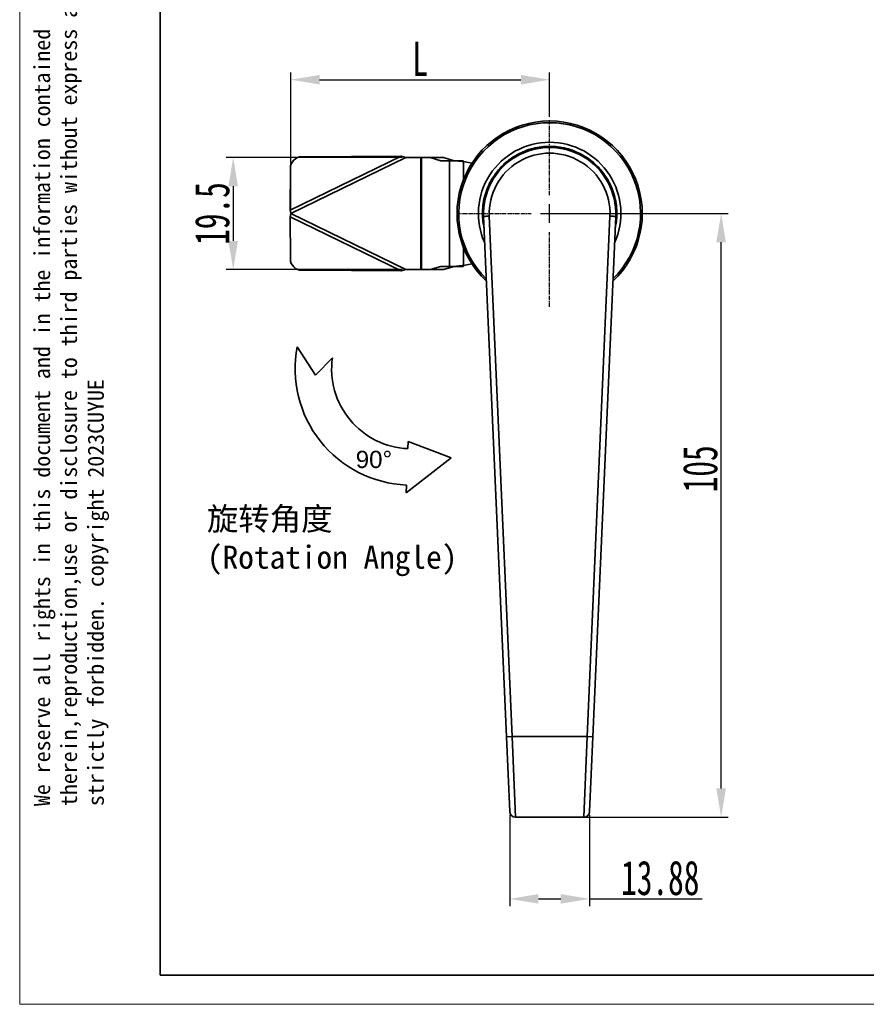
# Model space of a CAD drawing. Header units: millimetres. Extents: x 2555 to 2962, y 1588 to 1875.
# Tile 1 of 11: x 2555 to 2702, y 1588 to 1759. Entities that reach past the tile are written whole.
import ezdxf

# ---------------------------------------------------------------- set-up
doc = ezdxf.new("R2010")
doc.units = ezdxf.units.MM
doc.linetypes.add('CENTER', pattern=[10.16, 6.35, -1.27, 1.27, -1.27])
doc.linetypes.add('CENTER2', pattern=[1.125, 0.75, -0.125, 0.125, -0.125])
doc.layers.add('中心线层', color=1, linetype='CENTER')
for name, color, linetype, lineweight in [('尺寸线层', 3, 'Continuous', 18), ('粗实线层', 7, 'Continuous', 35), ('细实线层', 3, 'Continuous', 18)]:
    doc.layers.add(name, color=color, linetype=linetype, lineweight=lineweight)
doc.styles.get("Standard").update_dxf_attribs({"font": 'arial.ttf'})
doc.styles.add('标准', font='txt', dxfattribs={"width": 0.667})
doc.dimstyles.new('对齐', dxfattribs={"dimtxt": 3, "dimasz": 2.5, "dimexe": 1.25, "dimexo": 0.625, "dimtad": 1, "dimdsep": 46, "dimtxsty": '标准', "dimcen": 2.5, "dimclrd": 3, "dimclre": 3, "dimclrt": 3, "dimadec": 0, "dimazin": 0, "dimtfac": 1, "dimtmove": 0, "dimatfit": 3, "dimfxl": 1, "dimarcsym": 0})

# ---------------------------------------------------------------- blocks, each defined once
blk = doc.blocks.new('*D21')
at = {"layer": 'Defpoints', "color": 0, "transparency": 16777216}
for p in [(2646.64, 1725.22), (2676.45, 1725.22), (2646.64, 1620.22)]:
    blk.add_point(p, dxfattribs=at)
at = {"layer": '尺寸线层', "color": 3, "linetype": 'Continuous', "lineweight": -2, "transparency": 16777216}
for p, q in [((2647.26, 1725.22), (2677.7, 1725.22)), ((2676.45, 1625.22), (2676.45, 1720.22)), ((2647.26, 1620.22), (2677.7, 1620.22))]:
    blk.add_line(p, q, dxfattribs=at)
at = {"layer": '尺寸线层', "color": 3, "transparency": 16777216}
for points in [[(2675.62, 1720.22), (2677.28, 1720.22), (2676.45, 1725.22)], [(2675.62, 1625.22), (2677.28, 1625.22), (2676.45, 1620.22)]]:
    blk.add_solid(points, dxfattribs=at)
at = {"layer": '尺寸线层', "color": 3, "transparency": 16777216, "insert": (2672.83, 1680.81), "char_height": 6, "attachment_point": 5, "rotation": 90, "style": '标准'}
blk.add_mtext('105', dxfattribs=at)
blk = doc.blocks.new('*U18')
at = {"layer": '中心线层', "color": 0, "linetype": 'CENTER2', "transparency": 16777216}
for p, q in [((0, 3.22), (0, 16.22)), ((-16.22, 0), (-3.22, 0)), ((3.22, 0), (16.22, 0)), ((0, -16.22), (0, -3.22))]:
    blk.add_line(p, q, dxfattribs=at)
at = {"layer": '中心线层', "color": 0, "linetype": 'Continuous', "transparency": 16777216}
for p, q in [((-1.61, 0), (1.61, 0)), ((0, -1.61), (0, 1.61))]:
    blk.add_line(p, q, dxfattribs=at)
blk = doc.blocks.new('*D23')
at = {"layer": 'Defpoints', "color": 0, "transparency": 16777216}
for p in [(2646.64, 1748.5), (2646.64, 1741.44), (2601.64, 1725.22)]:
    blk.add_point(p, dxfattribs=at)
at = {"layer": '尺寸线层', "color": 3, "linetype": 'Continuous', "lineweight": -2, "transparency": 16777216}
for p, q in [((2601.64, 1725.85), (2601.64, 1749.75)), ((2646.64, 1742.07), (2646.64, 1749.75)), ((2606.64, 1748.5), (2641.64, 1748.5))]:
    blk.add_line(p, q, dxfattribs=at)
at = {"layer": '尺寸线层', "color": 3, "transparency": 16777216}
for points in [[(2606.64, 1749.33), (2606.64, 1747.67), (2601.64, 1748.5)], [(2641.64, 1749.33), (2641.64, 1747.67), (2646.64, 1748.5)]]:
    blk.add_solid(points, dxfattribs=at)
at = {"layer": '尺寸线层', "color": 3, "transparency": 16777216, "insert": (2624.14, 1752.13), "char_height": 6, "attachment_point": 5, "style": '标准'}
blk.add_mtext('L', dxfattribs=at)
blk = doc.blocks.new('*D24')
at = {"layer": 'Defpoints', "color": 0, "transparency": 16777216}
for p in [(2621.64, 1734.97), (2591.63, 1715.47), (2621.64, 1715.47)]:
    blk.add_point(p, dxfattribs=at)
at = {"layer": '尺寸线层', "color": 3, "linetype": 'Continuous', "lineweight": -2, "transparency": 16777216}
for p, q in [((2621.01, 1734.97), (2590.38, 1734.97)), ((2591.63, 1729.97), (2591.63, 1720.47)), ((2621.01, 1715.47), (2590.38, 1715.47))]:
    blk.add_line(p, q, dxfattribs=at)
at = {"layer": '尺寸线层', "color": 3, "transparency": 16777216}
for points in [[(2590.79, 1729.97), (2592.46, 1729.97), (2591.63, 1734.97)], [(2590.79, 1720.47), (2592.46, 1720.47), (2591.63, 1715.47)]]:
    blk.add_solid(points, dxfattribs=at)
at = {"layer": '尺寸线层', "color": 3, "transparency": 16777216, "insert": (2588, 1725.22), "char_height": 6, "attachment_point": 5, "rotation": 90, "style": '标准'}
blk.add_mtext('19.5', dxfattribs=at)
blk = doc.blocks.new('*D25')
at = {"layer": 'Defpoints', "color": 0, "transparency": 16777216}
for p in [(2639.7, 1621.18), (2653.58, 1621.18), (2653.58, 1606)]:
    blk.add_point(p, dxfattribs=at)
at = {"layer": '尺寸线层', "color": 3, "linetype": 'Continuous', "lineweight": -2, "transparency": 16777216}
for p, q in [((2639.7, 1620.55), (2639.7, 1604.75)), ((2653.58, 1620.55), (2653.58, 1604.75)), ((2644.7, 1606), (2648.58, 1606)), ((2653.58, 1606), (2673.16, 1606))]:
    blk.add_line(p, q, dxfattribs=at)
at = {"layer": '尺寸线层', "color": 3, "transparency": 16777216}
for points in [[(2644.7, 1606.83), (2644.7, 1605.16), (2639.7, 1606)], [(2648.58, 1606.83), (2648.58, 1605.16), (2653.58, 1606)]]:
    blk.add_solid(points, dxfattribs=at)
at = {"layer": '尺寸线层', "color": 3, "transparency": 16777216, "insert": (2665.87, 1609.62), "char_height": 6, "attachment_point": 5, "style": '标准'}
blk.add_mtext('13.88', dxfattribs=at)

msp = doc.modelspace()

# ---------------------------------------------------------------- linework, layer by layer
at = {"layer": '粗实线层'}
for p, q in [((2620.848, 1735.204), (2601.525, 1725.784)), ((2603.575, 1735.1), (2620.848, 1735.204)), ((2620.848, 1735.204), (2621.638, 1734.971)), ((2601.638, 1725.221), (2621.638, 1734.971)), ((2621.638, 1734.971), (2624.221, 1734.971)), ((2624.221, 1715.471), (2624.221, 1734.971)), ((2624.374, 1734.971), (2624.221, 1734.971)), ((2624.374, 1715.471), (2624.374, 1734.971)), ((2624.374, 1734.971), (2625.862, 1734.971)), ((2625.862, 1734.971), (2627.738, 1734.411)), ((2628.16, 1734.971), (2625.862, 1734.971)), ((2627.738, 1734.411), (2629.229, 1734.411)), ((2628.16, 1734.971), (2630.036, 1734.411)), ((2629.229, 1734.411), (2629.229, 1716.032)), ((2630.328, 1734.411), (2629.229, 1734.411)), ((2631.595, 1734.411), (2630.328, 1734.411)), ((2631.68, 1734.268), (2631.595, 1734.411)), ((2631.68, 1734.268), (2633.135, 1733.989)), ((2631.68, 1731.176), (2631.68, 1734.268)), ((2601.525, 1725.784), (2601.569, 1733.113)), ((2601.638, 1725.221), (2601.525, 1725.784)), ((2601.525, 1724.658), (2601.638, 1725.221)), ((2621.638, 1715.471), (2601.638, 1725.221)), ((2601.525, 1724.658), (2620.848, 1715.239)), ((2601.569, 1717.33), (2601.525, 1724.658)), ((2639.125, 1634.177), (2635.149, 1724.717)), ((2640.124, 1634.221), (2636.148, 1724.761)), ((2657.128, 1724.761), (2653.152, 1634.221)), ((2658.127, 1724.717), (2654.151, 1634.177)), ((2631.68, 1716.174), (2631.68, 1719.266)), ((2633.135, 1716.454), (2631.68, 1716.174)), ((2620.848, 1715.239), (2603.575, 1715.342)), ((2621.638, 1715.471), (2620.848, 1715.239)), ((2624.221, 1715.471), (2621.638, 1715.471)), ((2624.221, 1715.471), (2624.374, 1715.471)), ((2625.862, 1715.471), (2624.374, 1715.471)), ((2627.738, 1716.032), (2625.862, 1715.471)), ((2625.862, 1715.471), (2628.16, 1715.471)), ((2627.738, 1716.032), (2629.229, 1716.032)), ((2630.036, 1716.032), (2628.16, 1715.471)), ((2629.229, 1716.032), (2630.328, 1716.032)), ((2630.328, 1716.032), (2631.595, 1716.032)), ((2631.595, 1716.032), (2631.68, 1716.174)), ((2605.919, 1697.077), (2602.763, 1702.027)), ((2608.877, 1700.142), (2605.919, 1697.077)), ((2622.065, 1685.578), (2622.014, 1684.324)), ((2622.065, 1685.578), (2629.494, 1682.729)), ((2629.494, 1682.729), (2621.704, 1676.611)), ((2621.759, 1677.985), (2621.704, 1676.611)), ((2639.125, 1634.177), (2640.124, 1634.221)), ((2639.696, 1621.177), (2639.125, 1634.177)), ((2653.152, 1634.221), (2640.124, 1634.221)), ((2640.695, 1620.221), (2640.124, 1634.221)), ((2653.152, 1634.221), (2652.581, 1620.221)), ((2654.151, 1634.177), (2653.152, 1634.221)), ((2654.151, 1634.177), (2653.58, 1621.177)), ((2640.695, 1620.221), (2652.581, 1620.221))]:
    msp.add_line(p, q, dxfattribs=at)
msp.add_lwpolyline([(2578.948, 1868.645), (2954.747, 1868.645), (2954.747, 1592.745), (2578.948, 1592.745)], close=True, dxfattribs=at)
at = {"layer": '粗实线层', "flags": 128}
for points in [[(2636.148, 1724.761), (2635.953, 1724.752), (2635.766, 1724.744), (2635.593, 1724.736), (2635.442, 1724.73), (2635.318, 1724.724), (2635.225, 1724.72), (2635.168, 1724.718), (2635.149, 1724.717)], [(2657.128, 1724.761), (2657.323, 1724.752), (2657.51, 1724.744), (2657.683, 1724.736), (2657.834, 1724.73), (2657.959, 1724.724), (2658.051, 1724.72), (2658.108, 1724.718), (2658.127, 1724.717)]]:
    msp.add_lwpolyline(points, dxfattribs=at)
at = {"layer": '粗实线层'}
for centre, radius, start, end in [((2646.638, 1725.221), 16.1, 90, 226.92984), ((2646.638, 1725.221), 15.807, 90, 225.83557), ((2646.638, 1725.221), 16.1, 313.07016, 90), ((2646.638, 1725.221), 15.807, 314.16443, 90), ((2646.638, 1725.221), 12.393, 90, 204.39687), ((2646.638, 1725.221), 12.393, 335.60313, 90), ((2603.582, 1733.087), 2.013, 90.19488, 179.2681), ((2646.638, 1725.221), 11.5, 357.48546, 182.51454), ((2646.638, 1725.221), 10.5, 357.48547, 182.51453), ((2603.582, 1717.355), 2.013, 180.7319, 269.80512), ((2622.625, 1698.196), 20.229, 169.08136, 267.54599), ((2622.625, 1698.196), 13.886, 171.94247, 267.47811), ((2640.695, 1621.221), 1, 182.51453, 270), ((2652.581, 1621.221), 1, 270, 357.48547)]:
    msp.add_arc(centre, radius, start, end, dxfattribs=at)
for points, knots in [([(2635.236, 1722.748), (2635.162, 1723.097), (2634.991, 1723.912), (2634.927, 1725.222), (2635.01, 1726.661), (2635.282, 1728.107), (2635.709, 1729.43), (2636.244, 1730.606), (2636.845, 1731.634), (2637.551, 1732.603), (2638.36, 1733.499), (2639.257, 1734.308), (2640.225, 1735.014), (2641.253, 1735.615), (2642.429, 1736.151), (2643.752, 1736.578), (2645.198, 1736.848), (2646.638, 1736.936), (2648.078, 1736.848), (2649.524, 1736.578), (2650.847, 1736.151), (2652.023, 1735.615), (2653.051, 1735.015), (2654.019, 1734.308), (2654.916, 1733.499), (2655.725, 1732.603), (2656.431, 1731.634), (2657.032, 1730.606), (2657.567, 1729.43), (2657.995, 1728.108), (2658.266, 1726.661), (2658.349, 1725.222), (2658.286, 1723.912), (2658.114, 1723.097), (2658.041, 1722.748)], [0, 0, 0, 0, 0.0256634, 0.0598386, 0.0940024, 0.1292315, 0.1654555, 0.1937637, 0.2220845, 0.250995, 0.2799184, 0.3088289, 0.3377524, 0.3660605, 0.3943813, 0.4305941, 0.4658231, 0.4999983, 0.5341621, 0.5693913, 0.6056152, 0.6339234, 0.6622442, 0.6911547, 0.7200781, 0.7489886, 0.7779121, 0.8062202, 0.8345411, 0.8707538, 0.9059828, 0.940158, 0.9743218, 1, 1, 1, 1]), ([(2630.328, 1734.411), (2630.437, 1734.399), (2630.656, 1734.374), (2631.106, 1734.327), (2631.453, 1734.292), (2631.68, 1734.268)], [0, 0, 0, 0, 0.2561362, 0.5122724, 1, 1, 1, 1]), ([(2631.68, 1716.174), (2631.561, 1716.162), (2631.323, 1716.138), (2630.862, 1716.09), (2630.539, 1716.055), (2630.328, 1716.032)], [0, 0, 0, 0, 0.2561362, 0.5122724, 1, 1, 1, 1])]:
    msp.add_open_spline(points, degree=3, knots=knots, dxfattribs=at)
at = {"layer": '细实线层'}
msp.add_lwpolyline([(2554.514, 1875.498), (2961.6, 1875.498), (2961.6, 1587.66), (2554.514, 1587.66)], close=True, dxfattribs=at)

# ---------------------------------------------------------------- block references
at = {"layer": '中心线层', "linetype": 'CENTER2'}
msp.add_blockref('*U18', (2646.638, 1725.221), dxfattribs=at)

# ---------------------------------------------------------------- texts
at = {"layer": '粗实线层', "color": 3, "insert": (2557.001, 1622.134), "char_height": 2.799701, "width": 164.48254, "attachment_point": 1, "rotation": 90}
msp.add_mtext('{\\fSimHei|b0|i0|c134|p49;We reserve all rights in this document and in the information contained therein,reproduction,use or disclosure to third parties without express authority is strictly forbidden. copyright 2023CUYUE}', dxfattribs=at)
at = {"layer": '粗实线层', "attachment_point": 1}
for s, width, insert, char_height in [('90°', 4.97082, (2612.925, 1683.947), 3), ('{\\fSimSun|b0|i0|c134|p34;旋转角度\\P(Rotation Angle)}', 45.89346, (2587.065, 1674.111), 4)]:
    msp.add_mtext_dynamic_manual_height_columns(s, width=width, gutter_width=1, heights=[0], dxfattribs=dict(at, insert=insert, char_height=char_height))

# ---------------------------------------------------------------- dimensions: what is measured, and where the dimension line sits
at = {"layer": '尺寸线层'}
dim = msp.add_linear_dim(base=(2646.638, 1748.501), p1=(2601.638, 1725.221), p2=(2646.638, 1741.441), text='L', dimstyle='对齐', override={"dimtxt": 6, "dimasz": 5, "dimarcsym": 1}, dxfattribs=at)
dim.commit()
dim.dimension.update_dxf_attribs({"geometry": '*D23', "text_midpoint": (2624.138, 1752.126)})
dim = msp.add_linear_dim(base=(2591.627, 1715.471), p1=(2621.638, 1734.971), p2=(2621.638, 1715.471), angle=90, dimstyle='对齐', override={"dimtxt": 6, "dimasz": 5, "dimarcsym": 1}, dxfattribs=at)
dim.commit()
dim.dimension.update_dxf_attribs({"geometry": '*D24', "text_midpoint": (2588.002, 1725.221)})
dim = msp.add_linear_dim(base=(2676.45, 1725.221), p1=(2646.638, 1620.221), p2=(2646.638, 1725.221), angle=90, dimstyle='对齐', override={"dimtxt": 6, "dimasz": 5, "dimarcsym": 1}, dxfattribs=at)
dim.commit()
dim.dimension.update_dxf_attribs({"geometry": '*D21', "text_midpoint": (2676.45, 1680.807), "dimtype": 160})
dim = msp.add_linear_dim(base=(2653.58, 1605.996), p1=(2639.696, 1621.177), p2=(2653.58, 1621.177), dimstyle='对齐', override={"dimtxt": 6, "dimasz": 5, "dimarcsym": 1}, dxfattribs=at)
dim.commit()
dim.dimension.update_dxf_attribs({"geometry": '*D25', "text_midpoint": (2665.868, 1609.621)})

doc.saveas('drawing.dxf')
